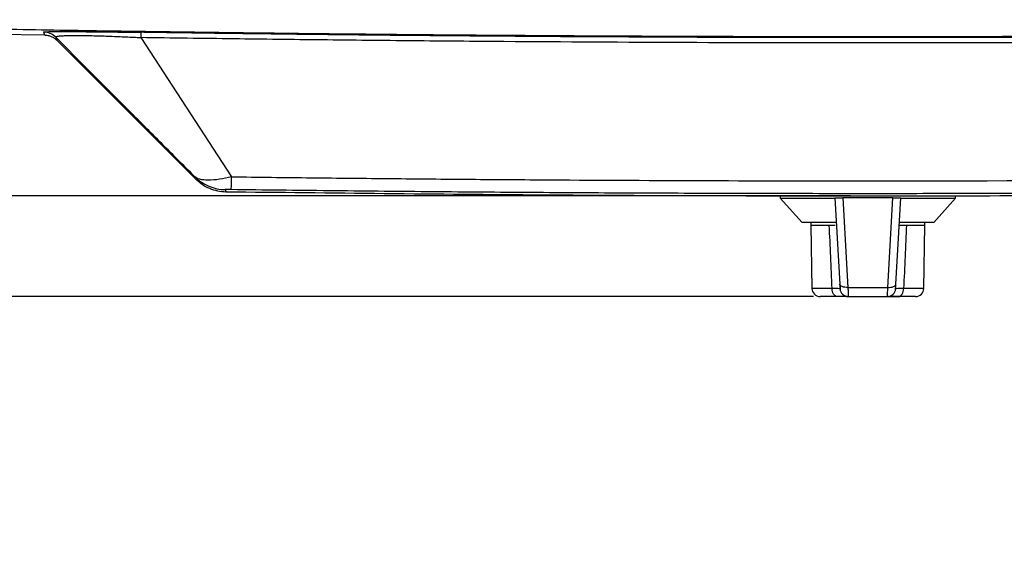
# Model space of a CAD drawing. Header units: inches. Extents: x 1.2 to 53.8, y 1.2 to 41.3.
# Tile 15 of 45: x 7.8 to 14.9, y 25.8 to 29.7. Entities that reach past the tile are written whole.
import ezdxf

# ---------------------------------------------------------------- set-up
doc = ezdxf.new("R2010")
doc.units = ezdxf.units.IN
doc.header["$LTSCALE"] = 5
doc.header["$MEASUREMENT"] = 0
doc.layers.add('DIMENSIONS', color=140, linetype='Continuous', lineweight=25)
doc.styles.add('SLDTEXTSTYLE0', font='TXT', dxfattribs={"width": 0.7})
doc.dimstyles.new('SLDDIMSTYLE1', dxfattribs={"dimtxt": 0.424805, "dimasz": 0.65, "dimexe": 0, "dimexo": 0.0625, "dimgap": 0.106201, "dimtad": 0, "dimtih": 1, "dimtoh": 1, "dimrnd": 1e-09, "dimzin": 12, "dimdsep": 46, "dimtxsty": 'SLDTEXTSTYLE0', "dimsah": 1, "dimcen": 0.09, "dimadec": 0, "dimazin": 3, "dimtfac": 1, "dimtofl": 0, "dimtmove": 0, "dimatfit": 3, "dimfxl": 0, "dimfrac": 2, "dimtolj": 1, "dimtzin": 12, "dimarcsym": 0})
doc.dimstyles.new('SLDDIMSTYLE2', dxfattribs={"dimtxt": 0.424805, "dimasz": 0.65, "dimexe": 0, "dimexo": 0.0625, "dimgap": 0.106201, "dimtad": 0, "dimtih": 1, "dimtoh": 1, "dimrnd": 1e-09, "dimdsep": 46, "dimtxsty": 'SLDTEXTSTYLE0', "dimsah": 1, "dimcen": 0.09, "dimadec": 0, "dimazin": 2, "dimtfac": 1, "dimtmove": 0, "dimatfit": 0, "dimfxl": 0, "dimfrac": 2, "dimtolj": 1, "dimtzin": 12, "dimarcsym": 0})

# ---------------------------------------------------------------- blocks, each defined once
blk = doc.blocks.new('_D_9')
at = {"layer": 'DIMENSIONS'}
for p, q in [((6.5639, 28.4381), (6.5639, 29.6881)), ((13.5545, 28.4381), (5.9389, 28.4381)), ((13.5386, 27.7151), (5.9389, 27.7151)), ((6.5639, 26.4498), (6.5639, 27.7151)), ((3.9361, 26.4498), (3.7934, 26.4498)), ((3.7934, 26.4498), (3.7934, 25.7746)), ((5.1984, 26.4498), (5.341, 26.4498)), ((5.341, 26.4498), (5.341, 25.7746)), ((5.9642, 26.4498), (6.5639, 26.4498)), ((3.7934, 25.7746), (3.9361, 25.7746)), ((5.341, 25.7746), (5.1984, 25.7746))]:
    blk.add_line(p, q, dxfattribs=at)
for points in [[(6.5639, 28.4381), (6.6639, 29.0881), (6.4639, 29.0881)], [(6.5639, 27.7151), (6.4639, 27.0651), (6.6639, 27.0651)]]:
    blk.add_solid(points, dxfattribs=at)
at = {"layer": 'DIMENSIONS', "char_height": 0.41667, "attachment_point": 1, "style": 'SLDTEXTSTYLE0'}
for s, insert in [('0.72', (3.9361, 27.082)), ('18.4', (3.9361, 26.3117))]:
    blk.add_mtext(s, dxfattribs=dict(at, insert=insert))
blk = doc.blocks.new('_D_10')
at = {"layer": 'DIMENSIONS'}
for p, q in [((3.8966, 32.4697), (3.7539, 32.4697)), ((3.7539, 32.4697), (3.7539, 31.7946)), ((5.1589, 32.4697), (5.3016, 32.4697)), ((5.3016, 32.4697), (5.3016, 31.7946)), ((5.9247, 32.4697), (6.5639, 32.4697)), ((6.5639, 32.4697), (6.5639, 30.9778)), ((3.7539, 31.7946), (3.8966, 31.7946)), ((5.3016, 31.7946), (5.1589, 31.7946)), ((8.069, 30.9778), (5.9389, 30.9778)), ((6.5639, 28.4381), (6.5639, 30.9778)), ((13.5545, 28.4381), (5.9389, 28.4381))]:
    blk.add_line(p, q, dxfattribs=at)
for points in [[(6.5639, 30.9778), (6.4639, 30.3278), (6.6639, 30.3278)], [(6.5639, 28.4381), (6.6639, 29.0881), (6.4639, 29.0881)]]:
    blk.add_solid(points, dxfattribs=at)
at = {"layer": 'DIMENSIONS', "char_height": 0.41667, "attachment_point": 1, "style": 'SLDTEXTSTYLE0'}
for s, insert in [('2.54', (3.8966, 33.1019)), ('64.5', (3.8966, 32.3317))]:
    blk.add_mtext(s, dxfattribs=dict(at, insert=insert))
blk = doc.blocks.new('_D_11')
at = {"layer": 'DIMENSIONS'}
for p, q in [((9.0846, 31.3878), (3.8824, 31.3878)), ((4.5074, 31.3878), (4.5074, 30.4971)), ((3.8762, 29.7268), (3.7336, 29.7268)), ((3.7336, 29.7268), (3.7336, 29.0517)), ((5.1386, 29.7268), (5.2812, 29.7268)), ((5.2812, 29.7268), (5.2812, 29.0517)), ((3.7336, 29.0517), (3.8762, 29.0517)), ((5.2812, 29.0517), (5.1386, 29.0517)), ((4.5074, 27.7151), (4.5074, 28.9566)), ((13.5386, 27.7151), (3.8824, 27.7151))]:
    blk.add_line(p, q, dxfattribs=at)
for points in [[(4.5074, 31.3878), (4.4074, 30.7378), (4.6074, 30.7378)], [(4.5074, 27.7151), (4.6074, 28.3651), (4.4074, 28.3651)]]:
    blk.add_solid(points, dxfattribs=at)
at = {"layer": 'DIMENSIONS', "char_height": 0.41667, "attachment_point": 1, "style": 'SLDTEXTSTYLE0'}
for s, insert in [('3.67', (3.8762, 30.3591)), ('93.3', (3.8762, 29.5888))]:
    blk.add_mtext(s, dxfattribs=dict(at, insert=insert))

msp = doc.modelspace()

# ---------------------------------------------------------------- linework, layer by layer
for p, q in [((8.0131, 29.614), (8.0204, 29.5924)), ((7.6055, 29.5994), (8.0204, 29.594)), ((8.1029, 29.5759), (8.1102, 29.5543)), ((8.1102, 29.5543), (9.1023, 28.5622)), ((13.2997, 28.4402), (13.2997, 28.4201)), ((13.2997, 28.4201), (13.4572, 28.2469)), ((13.2997, 28.4201), (13.5366, 28.4201)), ((13.5366, 28.4201), (13.6936, 28.4201)), ((13.6934, 28.4238), (13.7278, 27.8035)), ((13.7511, 28.4238), (13.7868, 27.7804)), ((14.1082, 28.4238), (13.7511, 28.4238)), ((14.0724, 27.7804), (14.1082, 28.4238)), ((14.1314, 27.8035), (14.1658, 28.4238)), ((14.1656, 28.4201), (14.5595, 28.4201)), ((14.4021, 28.2469), (14.5595, 28.4201)), ((14.5595, 28.4201), (14.5595, 28.4402)), ((13.7032, 28.2469), (13.4572, 28.2469)), ((13.5205, 28.2469), (13.5202, 28.2269)), ((13.5202, 28.2269), (13.5281, 27.7731)), ((13.5202, 28.2269), (13.6531, 28.2269)), ((14.4021, 28.2469), (14.156, 28.2469)), ((14.2061, 28.2269), (14.3391, 28.2269)), ((14.3311, 27.7731), (14.3391, 28.2269)), ((14.3391, 28.2269), (14.3387, 28.2469)), ((13.6727, 27.7731), (13.5281, 27.7731)), ((13.7868, 27.7804), (14.0724, 27.7804)), ((14.3311, 27.7731), (14.1865, 27.7731)), ((13.7105, 27.7151), (13.5871, 27.7151)), ((13.7886, 27.7151), (14.0706, 27.7151)), ((14.0786, 27.7151), (14.0706, 27.7151)), ((14.081, 27.716), (14.0852, 27.716)), ((14.2721, 27.7151), (14.1487, 27.7151))]:
    msp.add_line(p, q)
at = {"flags": 128}
for points in [[(8.7121, 29.5734), (9.0377, 29.0745), (9.364, 28.5746)], [(9.1047, 28.5598), (9.1047, 28.5598), (9.1043, 28.5608), (9.1034, 28.5636), (9.1019, 28.5682), (9.0997, 28.5748)], [(13.7105, 27.7151), (13.7032, 27.7162), (13.6962, 27.7195), (13.6897, 27.7248), (13.684, 27.732), (13.6793, 27.7408), (13.6758, 27.7509), (13.6735, 27.7618), (13.6727, 27.7731)], [(13.7868, 27.7804), (13.7755, 27.7804), (13.7646, 27.7814), (13.7545, 27.7833), (13.7456, 27.7861), (13.7383, 27.7896), (13.7328, 27.7938), (13.7292, 27.7985), (13.7278, 27.8035)], [(14.0724, 27.7804), (14.0837, 27.7804), (14.0946, 27.7814), (14.1047, 27.7833), (14.1136, 27.7861), (14.1209, 27.7896), (14.1265, 27.7938), (14.13, 27.7985), (14.1314, 27.8035)], [(14.1487, 27.7151), (14.156, 27.7162), (14.163, 27.7195), (14.1695, 27.7248), (14.1752, 27.732), (14.1799, 27.7408), (14.1835, 27.7509), (14.1857, 27.7618), (14.1865, 27.7731)]]:
    msp.add_lwpolyline(points, dxfattribs=at)
for centre, start, end in [((13.5871, 27.7742), 181, 269.99999), ((13.7886, 27.7742), 183.17983, 270), ((14.0706, 27.7742), 270, 356.82017), ((14.2721, 27.7742), 270.00001, 359)]:
    msp.add_arc(centre, 0.0591, start, end)
for points, knots in [([(20.0794, 29.6314), (19.9623, 29.6294), (19.7281, 29.6255), (19.3767, 29.62), (19.0253, 29.6149), (18.6739, 29.6101), (18.3224, 29.6057), (17.971, 29.6016), (17.6196, 29.5978), (17.2682, 29.5944), (16.9168, 29.5913), (16.5654, 29.5886), (16.2139, 29.5862), (15.8625, 29.5841), (15.5111, 29.5824), (15.1596, 29.581), (14.8082, 29.58), (14.4568, 29.5793), (14.1053, 29.579), (13.7539, 29.579), (13.4025, 29.5793), (13.051, 29.58), (12.6996, 29.581), (12.3482, 29.5824), (11.9967, 29.5841), (11.6453, 29.5862), (11.2939, 29.5886), (10.9424, 29.5913), (10.591, 29.5944), (10.2396, 29.5978), (9.8882, 29.6016), (9.5368, 29.6057), (9.1854, 29.6101), (8.834, 29.6149), (8.4826, 29.62), (8.1312, 29.6255), (7.8969, 29.6294), (7.7798, 29.6314)], [0, 0, 0, 0, 0.028572, 0.057144, 0.085716, 0.114287, 0.142859, 0.171431, 0.200002, 0.228574, 0.257145, 0.285716, 0.314288, 0.342859, 0.37143, 0.400001, 0.428572, 0.457143, 0.485714, 0.514286, 0.542857, 0.571428, 0.599999, 0.62857, 0.657141, 0.685712, 0.714284, 0.742855, 0.771426, 0.799998, 0.828569, 0.857141, 0.885713, 0.914284, 0.942856, 0.971428, 1, 1, 1, 1]), ([(8.0131, 29.614), (8.0131, 29.6141), (8.0131, 29.6142), (8.0136, 29.6144), (8.0145, 29.6145), (8.0157, 29.6147), (8.0173, 29.6149), (8.0192, 29.615), (8.0237, 29.6153), (8.033, 29.6157), (8.0519, 29.6162), (8.0779, 29.6165), (8.1132, 29.6167), (8.157, 29.6168), (8.2099, 29.6167), (8.2697, 29.6164), (8.3335, 29.6159), (8.3999, 29.6153), (8.465, 29.6146), (8.5303, 29.6139), (8.5827, 29.6132), (8.624, 29.6127), (8.6535, 29.6123), (8.6833, 29.6119), (8.7033, 29.6116), (8.7133, 29.6114)], [0, 0, 0, 0, 0.0156318, 0.0311842, 0.0466644, 0.0620793, 0.0774362, 0.0927423, 0.1080049, 0.1675357, 0.2262566, 0.2923683, 0.3577415, 0.4295775, 0.5011115, 0.5723703, 0.6440318, 0.7089966, 0.7747695, 0.8331921, 0.8924785, 0.9190857, 0.9458499, 0.972809, 1, 1, 1, 1]), ([(8.1029, 29.5759), (8.0911, 29.5877), (8.077, 29.5972), (8.0464, 29.6102), (8.0298, 29.6137), (8.0131, 29.614)], [0, 0, 0, 0, 0.5, 0.5, 1, 1, 1, 1]), ([(8.7133, 29.6114), (8.7132, 29.6112), (8.713, 29.6077), (8.7126, 29.5947), (8.7124, 29.5852), (8.7121, 29.5734)], [0, 0, 0, 0, 0.5, 0.5, 1, 1, 1, 1]), ([(19.1459, 29.6114), (18.2761, 29.5987), (17.4062, 29.5891), (15.6665, 29.5764), (13.9268, 29.5701), (11.9697, 29.5773), (10.7737, 29.5871), (10.3931, 29.5908), (10.23, 29.5925), (10.1485, 29.5933), (10.1213, 29.5936), (10.067, 29.5942), (9.986, 29.5951), (9.9056, 29.596), (9.7981, 29.5972), (9.7442, 29.5978), (9.5809, 29.5998), (9.4708, 29.6011), (9.3078, 29.6032), (9.2538, 29.6039), (9.1458, 29.6054), (9.092, 29.6061), (9.0114, 29.6072), (8.9845, 29.6076), (8.9309, 29.6083), (8.904, 29.6087), (8.8225, 29.6098), (8.7672, 29.6106), (8.7133, 29.6114)], [0, 0, 0, 0, 0.25, 0.25, 0.5, 0.75, 0.8125, 0.84375, 0.859375, 0.859375, 0.867188, 0.867188, 0.875, 0.890625, 0.890625, 0.90625, 0.90625, 0.9375, 0.9375, 0.953125, 0.953125, 0.96875, 0.96875, 0.976562, 0.976562, 0.984375, 0.984375, 1, 1, 1, 1]), ([(8.0203, 29.5924), (8.0286, 29.5918), (8.0453, 29.5906), (8.0692, 29.5827), (8.0915, 29.571), (8.1039, 29.5599), (8.1102, 29.5543)], [0, 0, 0, 0, 0.25, 0.5, 0.75, 1, 1, 1, 1]), ([(8.1029, 29.5759), (8.1013, 29.5777), (8.1022, 29.5794), (8.1103, 29.5825), (8.1177, 29.5839), (8.1356, 29.5857), (8.1427, 29.5863), (8.1596, 29.5872), (8.1695, 29.5877), (8.1921, 29.5883), (8.2049, 29.5885), (8.2334, 29.5888), (8.249, 29.5889), (8.2826, 29.5887), (8.3006, 29.5885), (8.3377, 29.588), (8.3569, 29.5876), (8.4152, 29.5862), (8.4548, 29.585), (8.5321, 29.5822), (8.5699, 29.5806), (8.6429, 29.5771), (8.6781, 29.5753), (8.7121, 29.5734)], [0, 0, 0, 0, 0.125, 0.125, 0.25, 0.25, 0.3125, 0.3125, 0.375, 0.375, 0.4375, 0.4375, 0.5, 0.5, 0.5625, 0.5625, 0.625, 0.625, 0.75, 0.75, 0.875, 0.875, 1, 1, 1, 1]), ([(9.0997, 28.5748), (9.0147, 28.6602), (8.9306, 28.7446), (8.8058, 28.8699), (8.7645, 28.9114), (8.6822, 28.994), (8.6422, 29.0342), (8.4348, 29.2425), (8.2688, 29.4092), (8.1029, 29.5759)], [0, 0, 0, 0, 0.25, 0.25, 0.375, 0.375, 0.5, 0.5, 1, 1, 1, 1]), ([(19.1471, 29.5734), (19.1329, 29.5732), (19.0785, 29.5724), (18.9697, 29.5708), (18.7665, 29.568), (18.3858, 29.5629), (17.6246, 29.5539), (16.102, 29.54), (14.3619, 29.5336), (12.6218, 29.5368), (11.5343, 29.5428), (10.6644, 29.5499), (10.0188, 29.5565), (9.368, 29.5641), (8.9347, 29.5702), (8.7121, 29.5734)], [0, 0, 0, 0, 0.004102, 0.015636, 0.03127, 0.062538, 0.125074, 0.25014, 0.500266, 0.625327, 0.750388, 0.812886, 0.875426, 0.935998, 1, 1, 1, 1]), ([(9.364, 28.5746), (9.3347, 28.5667), (9.305, 28.5605), (9.2482, 28.5523), (9.2211, 28.5501), (9.1733, 28.5502), (9.1527, 28.5523), (9.12, 28.5607), (9.1078, 28.5668), (9.0997, 28.5748)], [0, 0, 0, 0, 0.25, 0.25, 0.5, 0.5, 0.75, 0.75, 1, 1, 1, 1]), ([(9.0997, 28.5748), (9.1284, 28.5461), (9.1626, 28.5231), (9.2374, 28.4915), (9.2778, 28.4831), (9.3184, 28.4826)], [0, 0, 0, 0, 0.5, 0.5, 1, 1, 1, 1]), ([(9.3614, 28.4824), (9.3616, 28.4828), (9.362, 28.4912), (9.3629, 28.5227), (9.3635, 28.5458), (9.364, 28.5746)], [0, 0, 0, 0, 0.5, 0.5, 1, 1, 1, 1]), ([(9.364, 28.5746), (9.5551, 28.5722), (9.7466, 28.5699), (10.1289, 28.5656), (10.3196, 28.5637), (10.7001, 28.56), (10.89, 28.5584), (11.2688, 28.5554), (11.4561, 28.554), (12.4074, 28.548), (13.1683, 28.5455), (15.4513, 28.5455), (16.9732, 28.5552), (18.4952, 28.5746)], [0, 0, 0, 0, 0.0625, 0.0625, 0.125, 0.125, 0.1875, 0.1875, 0.25, 0.25, 0.5, 0.5, 1, 1, 1, 1]), ([(9.3614, 28.4824), (9.3561, 28.4825), (9.3506, 28.4825), (9.3402, 28.4826), (9.3352, 28.4827), (9.3266, 28.4827), (9.3235, 28.4827), (9.3194, 28.4827), (9.3184, 28.4826), (9.3184, 28.4826)], [0, 0, 0, 0, 0.25, 0.25, 0.5, 0.5, 0.75, 0.75, 1, 1, 1, 1]), ([(9.3184, 28.4826), (9.3217, 28.4726), (9.325, 28.4626), (9.3234, 28.4676), (9.3234, 28.4676)], [0, 0, 0, 0, 0.998754, 1, 1, 1, 1]), ([(18.4979, 28.4824), (18.3807, 28.481), (18.1465, 28.478), (17.7951, 28.4741), (17.4437, 28.4705), (17.0923, 28.4672), (16.7409, 28.4643), (16.3895, 28.4617), (16.0381, 28.4594), (15.6867, 28.4575), (15.3353, 28.456), (14.9839, 28.4548), (14.6324, 28.4539), (14.281, 28.4534), (13.9296, 28.4532), (13.5782, 28.4534), (13.2268, 28.4539), (12.8754, 28.4548), (12.524, 28.456), (12.1726, 28.4575), (11.8212, 28.4594), (11.4697, 28.4617), (11.1183, 28.4643), (10.7669, 28.4672), (10.4155, 28.4705), (10.0641, 28.4741), (9.7128, 28.478), (9.4785, 28.481), (9.3614, 28.4824)], [0, 0, 0, 0, 0.038462, 0.076924, 0.115385, 0.153847, 0.192308, 0.23077, 0.269231, 0.307693, 0.346154, 0.384615, 0.423076, 0.461538, 0.499999, 0.53846, 0.576921, 0.615383, 0.653844, 0.692306, 0.730767, 0.769229, 0.80769, 0.846152, 0.884614, 0.923076, 0.961538, 1, 1, 1, 1]), ([(9.3234, 28.4678), (10.081, 28.4594), (11.6163, 28.4423), (13.9296, 28.436), (16.2433, 28.4423), (17.7791, 28.4594), (18.5371, 28.4678)], [0, 0, 0, 0, 0.246682, 0.499933, 0.753185, 1, 1, 1, 1]), ([(13.6934, 28.4238), (13.6934, 28.4238), (13.6946, 28.4238), (13.7002, 28.4238), (13.7046, 28.4238), (13.7158, 28.4238), (13.7226, 28.4238), (13.7368, 28.4238), (13.7442, 28.4238), (13.7511, 28.4238)], [0, 0, 0, 0, 0.25, 0.25, 0.5, 0.5, 0.75, 0.75, 1, 1, 1, 1]), ([(14.1082, 28.4238), (14.115, 28.4238), (14.1224, 28.4238), (14.1366, 28.4238), (14.1434, 28.4238), (14.1546, 28.4238), (14.159, 28.4238), (14.1646, 28.4238), (14.1658, 28.4238), (14.1658, 28.4238)], [0, 0, 0, 0, 0.25, 0.25, 0.5, 0.5, 0.75, 0.75, 1, 1, 1, 1]), ([(13.6531, 28.2269), (13.6618, 28.2269), (13.6699, 28.2269), (13.6838, 28.2269), (13.6896, 28.2269), (13.694, 28.2269)], [0, 0, 0, 0, 0.5, 0.5, 1, 1, 1, 1]), ([(14.1577, 28.2269), (14.1604, 28.2269), (14.1657, 28.2269), (14.1929, 28.2269), (14.2061, 28.2269)], [0, 0, 0, 0, 0.51459, 1, 1, 1, 1]), ([(13.7297, 27.7709), (13.7297, 27.7711), (13.7245, 27.7714), (13.7049, 27.7722), (13.6904, 27.7726), (13.6727, 27.7731)], [0, 0, 0, 0, 0.5, 0.5, 1, 1, 1, 1]), ([(13.7278, 27.8035), (13.7281, 27.7986), (13.7284, 27.7941), (13.7288, 27.7861), (13.729, 27.7826), (13.7293, 27.7768), (13.7295, 27.7746), (13.7296, 27.7716), (13.7297, 27.7709), (13.7297, 27.7709)], [0, 0, 0, 0, 0.25, 0.25, 0.5, 0.5, 0.75, 0.75, 1, 1, 1, 1]), ([(13.729, 27.7989), (13.7293, 27.7934), (13.73, 27.7824), (13.7306, 27.7702), (13.7311, 27.762), (13.7312, 27.761), (13.7312, 27.7605)], [0, 0, 0, 0, 0.249922, 0.499878, 0.749895, 1, 1, 1, 1]), ([(13.7868, 27.7804), (13.7869, 27.7783), (13.787, 27.7743), (13.7871, 27.7684), (13.7873, 27.7628), (13.7874, 27.7576), (13.7876, 27.7526), (13.7877, 27.7479), (13.7878, 27.7435), (13.7879, 27.7394), (13.788, 27.7357), (13.7881, 27.7323), (13.7882, 27.7292), (13.7883, 27.7264), (13.7884, 27.724), (13.7884, 27.7218), (13.7885, 27.72), (13.7885, 27.7184), (13.7886, 27.7172), (13.7886, 27.7163), (13.7886, 27.7156), (13.7886, 27.7152), (13.7886, 27.7151), (13.7886, 27.7151)], [0, 0, 0, 0, 0.053078, 0.10561, 0.157596, 0.209035, 0.259929, 0.310276, 0.360078, 0.409333, 0.458043, 0.506207, 0.553825, 0.600897, 0.647423, 0.693404, 0.73884, 0.78373, 0.828074, 0.871873, 0.915127, 0.957836, 1, 1, 1, 1]), ([(14.0706, 27.7151), (14.0706, 27.7151), (14.0706, 27.7152), (14.0706, 27.7159), (14.0707, 27.717), (14.0707, 27.7185), (14.0707, 27.7205), (14.0708, 27.7229), (14.0709, 27.7257), (14.071, 27.729), (14.0711, 27.7334), (14.0713, 27.7395), (14.0715, 27.7477), (14.0718, 27.7572), (14.0721, 27.7681), (14.0723, 27.7763), (14.0724, 27.7804)], [0, 0, 0, 0, 0.054255, 0.108836, 0.163743, 0.218976, 0.274537, 0.330424, 0.386638, 0.443178, 0.500047, 0.591913, 0.687841, 0.787832, 0.891885, 1, 1, 1, 1]), ([(14.128, 27.7605), (14.1281, 27.761), (14.1281, 27.762), (14.1286, 27.7702), (14.1293, 27.7824), (14.1299, 27.7934), (14.1302, 27.7989)], [0, 0, 0, 0, 0.250105, 0.500122, 0.750078, 1, 1, 1, 1]), ([(14.1296, 27.7709), (14.1296, 27.7709), (14.1296, 27.7716), (14.1298, 27.7746), (14.1299, 27.7768), (14.1302, 27.7826), (14.1304, 27.7861), (14.1309, 27.7941), (14.1311, 27.7986), (14.1314, 27.8035)], [0, 0, 0, 0, 0.25, 0.25, 0.5, 0.5, 0.75, 0.75, 1, 1, 1, 1]), ([(14.1865, 27.7731), (14.1688, 27.7726), (14.1543, 27.7722), (14.1347, 27.7714), (14.1296, 27.7711), (14.1296, 27.7709)], [0, 0, 0, 0, 0.5, 0.5, 1, 1, 1, 1]), ([(13.7823, 27.7151), (13.7768, 27.7151), (13.7675, 27.7151), (13.7489, 27.7151), (13.7419, 27.7151), (13.727, 27.7151), (13.719, 27.7151), (13.7105, 27.7151)], [0, 0, 0, 0, 0.5, 0.5, 0.75, 0.75, 1, 1, 1, 1]), ([(14.0857, 27.716), (14.09, 27.716), (14.0984, 27.716), (14.1225, 27.716), (14.1444, 27.716), (14.1554, 27.716)], [0, 0, 0, 0, 0.333469, 0.666857, 1, 1, 1, 1]), ([(14.1487, 27.7151), (14.1355, 27.7151), (14.1235, 27.7151), (14.1022, 27.7151), (14.0932, 27.7151), (14.0864, 27.7151)], [0, 0, 0, 0, 0.5, 0.5, 1, 1, 1, 1])]:
    msp.add_open_spline(points, degree=3, knots=knots)
for points in [[(9.1046, 28.5598), (9.1198, 28.5463), (9.1501, 28.5192), (9.2043, 28.4907), (9.2625, 28.4717), (9.3031, 28.469), (9.3234, 28.4676)], [(13.6727, 27.7731), (13.6661, 27.9264), (13.6596, 28.0779), (13.6531, 28.2269)], [(14.2061, 28.2269), (14.1997, 28.0779), (14.1931, 27.9264), (14.1865, 27.7731)]]:
    msp.add_open_spline(points, degree=3)
at = {"layer": 'DIMENSIONS'}
msp.add_line((13.8045, 28.4381), (8.8891, 28.4381), dxfattribs=at)

# ---------------------------------------------------------------- dimensions: what is measured, and where the dimension line sits
for base, p1, p2, dimstyle, picture, middle in [((6.5639, 30.9778), (13.8045, 28.4381), (8.319, 30.9778), 'SLDDIMSTYLE1', '_D_10', (6.5639, 32.4697)), ((4.5074, 31.3878), (13.7886, 27.7151), (9.3346, 31.3878), 'SLDDIMSTYLE1', '_D_11', (4.5074, 29.7268)), ((6.5639, 27.7151), (13.8045, 28.4381), (13.7886, 27.7151), 'SLDDIMSTYLE2', '_D_9', (6.5639, 26.4498))]:
    dim = msp.add_linear_dim(base=base, p1=p1, p2=p2, angle=90, dimstyle=dimstyle, dxfattribs=at)
    dim.commit()
    dim.dimension.update_dxf_attribs({"geometry": picture, "text_midpoint": middle, "dimtype": 160})

doc.saveas('drawing.dxf')
